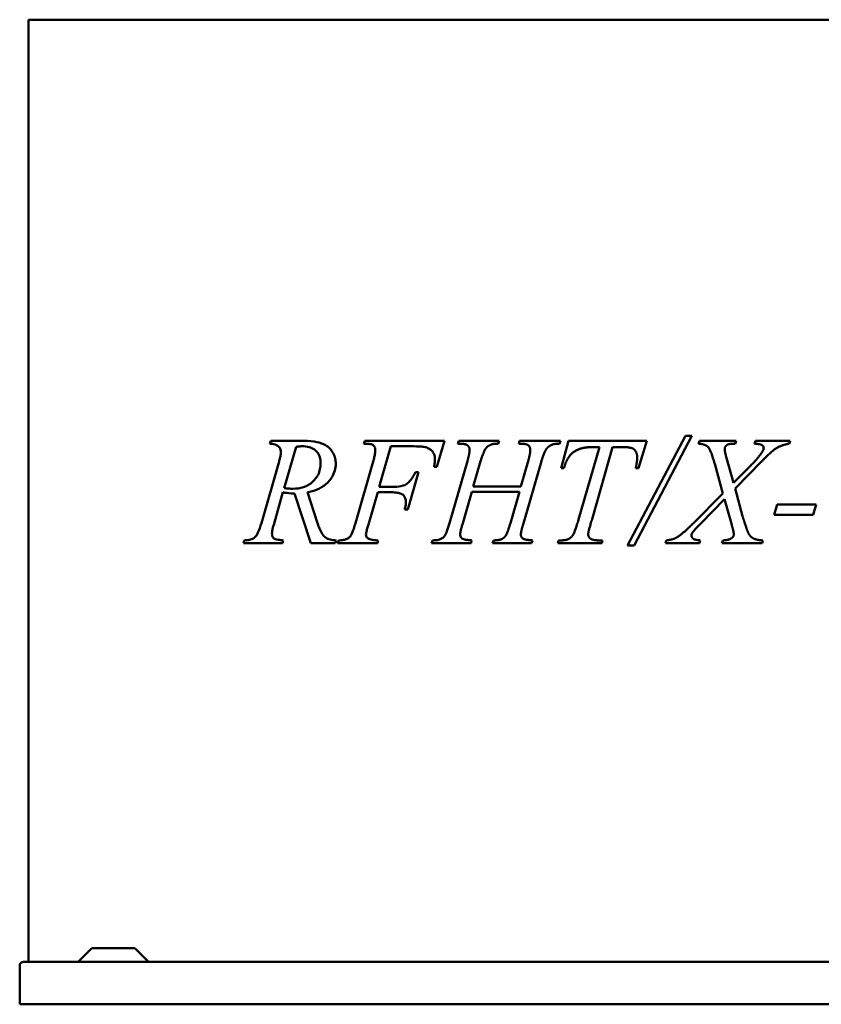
# Model space of a CAD drawing. Header units: millimetres. Extents: x 231 to 1029, y 156 to 735.
# Tile 1 of 2: x 231 to 702, y 156 to 735. Entities that reach past the tile are written whole.
import ezdxf

# ---------------------------------------------------------------- set-up
doc = ezdxf.new("R2010")
doc.units = ezdxf.units.MM
doc.header["$LTSCALE"] = 3
doc.layers.add('Widoczne (ISO)', color=7, linetype='Continuous', lineweight=50)

msp = doc.modelspace()

# ---------------------------------------------------------------- linework, layer by layer
at = {"layer": 'Widoczne (ISO)'}
for p, q in [((236.59, 734.5), (236.59, 181.5)), ((236.59, 734.5), (260.6, 734.5)), ((427.53, 734.5), (260.6, 734.5)), ((427.53, 734.5), (485.51, 734.5)), ((717.39, 734.5), (485.51, 734.5)), ((378.34, 485.6), (378.88, 487.22)), ((378.88, 487.22), (398.44, 487.22)), ((433.98, 487.22), (433.44, 485.6)), ((480.74, 487.22), (433.98, 487.22)), ((476.33, 472.07), (480.74, 487.22)), ((488.64, 485.6), (489.17, 487.22)), ((489.17, 487.22), (512.8, 487.22)), ((512.8, 487.22), (512.36, 485.6)), ((524.37, 485.6), (524.81, 487.22)), ((524.81, 487.22), (548.93, 487.22)), ((548.93, 487.22), (548.39, 485.6)), ((549.32, 471.28), (553.54, 487.22)), ((553.54, 487.22), (599.62, 487.22)), ((588.29, 425.84), (622.16, 490.16)), ((625.89, 490.16), (592.16, 425.84)), ((599.62, 487.22), (594.66, 471.28)), ((622.16, 490.16), (625.89, 490.16)), ((629.96, 485.6), (630.4, 487.22)), ((630.4, 487.22), (651.92, 487.22)), ((651.92, 487.22), (651.38, 485.6)), ((662.85, 485.6), (663.34, 487.22)), ((663.34, 487.22), (683.64, 487.22)), ((683.64, 487.22), (683.14, 485.6)), ((393.68, 483.74), (386.72, 459.57)), ((442.51, 460.21), (449.37, 484.08)), ((449.37, 484.08), (461.48, 484.08)), ((559.47, 441.04), (571.72, 483.64)), ((579.37, 483.64), (567.41, 441.24)), ((571.72, 483.64), (568.29, 483.64)), ((584.32, 483.64), (579.37, 483.64)), ((373.29, 438.88), (383.68, 475.16)), ((438.93, 475.16), (428.54, 438.98)), ((485.51, 445.04), (494.22, 475.3)), ((501.97, 475.35), (497.7, 460.45)), ((525.6, 460.45), (529.91, 475.3)), ((537.7, 475.3), (526.97, 438.15)), ((646.28, 477.36), (650.4, 462.56)), ((666.92, 475.11), (651.43, 459.32)), ((459.22, 447.02), (465.45, 468.83)), ((465.45, 468.83), (463.78, 468.83)), ((474.66, 472.07), (476.33, 472.07)), ((550.94, 471.28), (549.32, 471.28)), ((594.66, 471.28), (593.05, 471.28)), ((644.22, 456.38), (639.42, 473.69)), ((650.4, 462.56), (659.76, 471.97)), ((385.94, 457.07), (380.55, 438)), ((400.3, 457.07), (406.04, 439.47)), ((436.14, 438.1), (441.63, 457.07)), ((441.63, 457.07), (449.66, 457.07)), ((450.45, 460.21), (442.51, 460.21)), ((496.82, 457.41), (491.28, 438.15)), ((524.81, 457.41), (496.82, 457.41)), ((497.7, 460.45), (525.6, 460.45)), ((519.47, 439.03), (524.81, 457.41)), ((651.43, 459.32), (655.74, 443.15)), ((402.31, 427.22), (392.75, 456.38)), ((626.77, 438.83), (644.22, 456.38)), ((645.2, 453.1), (631.18, 438.83)), ((649.42, 437.95), (645.2, 453.1)), ((457.46, 447.02), (459.22, 447.02)), ((674.27, 443.93), (676.09, 449.81)), ((676.09, 449.81), (699.03, 449.81)), ((699.03, 449.81), (697.21, 443.93)), ((485.51, 445.04), (483.78, 439.03)), ((697.21, 443.93), (674.27, 443.93)), ((362.75, 427.22), (363.24, 428.83)), ((386.14, 428.83), (385.69, 427.22)), ((417.16, 428.83), (416.67, 427.22)), ((417.9, 427.22), (418.49, 428.83)), ((441.38, 427.22), (441.92, 428.83)), ((473.68, 428.83), (473.14, 427.22)), ((496.72, 428.83), (496.38, 427.22)), ((508.88, 427.22), (509.47, 428.83)), ((532.41, 428.83), (531.92, 427.22)), ((547.26, 427.22), (547.75, 428.83)), ((547.75, 428.83), (548.93, 428.83)), ((571.58, 428.83), (573.59, 428.83)), ((573.59, 428.83), (573.1, 427.22)), ((610.45, 427.22), (610.94, 428.83)), ((630.84, 428.83), (630.4, 427.22)), ((643.68, 427.22), (644.17, 428.83)), ((667.7, 428.83), (667.21, 427.22)), ((385.69, 427.22), (362.75, 427.22)), ((416.67, 427.22), (402.31, 427.22)), ((427.53, 427.22), (417.9, 427.22)), ((427.53, 427.22), (441.38, 427.22)), ((473.14, 427.22), (485.51, 427.22)), ((496.38, 427.22), (485.51, 427.22)), ((531.92, 427.22), (508.88, 427.22)), ((573.1, 427.22), (547.26, 427.22)), ((592.16, 425.84), (588.29, 425.84)), ((630.4, 427.22), (610.45, 427.22)), ((667.21, 427.22), (643.68, 427.22)), ((273.49, 189.06), (266.37, 181.94)), ((274.55, 189.5), (298.35, 189.5)), ((299.41, 189.06), (306.54, 181.94)), ((231.45, 156.5), (231.45, 179.2)), ((233.75, 181.5), (969.15, 181.5)), ((971.45, 156.5), (231.45, 156.5))]:
    msp.add_line(p, q, dxfattribs=at)
for centre, radius, start, end in [((274.55, 188), 1.5, 90, 135), ((298.35, 188), 1.5, 45, 90), ((233.75, 179.2), 2.3, 90, 180), ((265.31, 183), 1.5, 270, 315), ((307.6, 183), 1.5, 225, 270)]:
    msp.add_arc(centre, radius, start, end, dxfattribs=at)
for points, knots in [([(384.76, 480.79), (384.76, 481.22), (384.71, 481.64), (384.47, 482.43), (384.3, 482.78), (383.77, 483.61), (383.37, 483.99), (382.55, 484.69), (381.95, 484.99), (380.39, 485.52), (379.33, 485.61), (378.34, 485.6)], [0, 0, 0, 0, 0.128651, 0.128651, 0.256904, 0.256904, 0.465962, 0.465962, 0.841228, 0.841228, 1.447627, 1.447627, 1.447627, 1.447627]), ([(398.44, 487.22), (400.95, 487.22), (403.65, 487.03), (408.42, 485.97), (410.66, 485.12), (413.15, 483.1), (414.48, 481.89), (416, 479.07), (416.39, 478.05), (416.86, 475.89), (416.97, 474.82), (416.97, 473.74)], [0, 0, 0, 0, 1.067288, 1.067288, 2.045475, 2.045475, 2.439005, 2.439005, 2.635359, 2.635359, 2.816061, 2.816061, 2.816061, 2.816061]), ([(440.2, 482.02), (440.2, 482.44), (440.14, 482.85), (439.88, 483.61), (439.7, 483.92), (439.27, 484.45), (439, 484.68), (438.13, 485.21), (437.54, 485.33), (436.34, 485.54), (435.01, 485.6), (433.44, 485.6)], [0, 0, 0, 0, 0.126491, 0.126491, 0.245385, 0.245385, 0.379699, 0.379699, 0.649419, 0.649419, 1.484139, 1.484139, 1.484139, 1.484139]), ([(383.68, 475.16), (383.88, 475.83), (384.08, 476.53), (384.4, 477.89), (384.55, 478.62), (384.71, 479.8), (384.76, 480.31), (384.76, 480.79)], [0, 0, 0, 0, 0.2185278, 0.2185278, 0.4323305, 0.4323305, 0.5783231, 0.5783231, 0.5783231, 0.5783231]), ([(397.02, 484.08), (396.65, 484.08), (396.29, 484.06), (395.18, 483.98), (394.42, 483.87), (393.68, 483.74)], [0, 0, 0, 0, 0.1540509, 0.1540509, 0.4691602, 0.4691602, 0.4691602, 0.4691602]), ([(408.05, 473.93), (408.05, 475.21), (407.91, 476.48), (407.29, 478.59), (406.9, 479.42), (406.05, 480.68), (405.47, 481.42), (403.55, 482.81), (402.46, 483.27), (399.97, 483.95), (398.46, 484.08), (397.02, 484.08)], [0, 0, 0, 0, 0.384039, 0.384039, 0.687251, 0.687251, 0.907057, 0.907057, 1.135964, 1.135964, 1.437172, 1.437172, 1.437172, 1.437172]), ([(438.93, 475.16), (439.17, 475.99), (439.4, 476.85), (439.79, 478.5), (439.96, 479.36), (440.15, 480.78), (440.2, 481.41), (440.2, 482.02)], [0, 0, 0, 0, 0.2645121, 0.2645121, 0.516501, 0.516501, 0.6979405, 0.6979405, 0.6979405, 0.6979405]), ([(469.42, 483.64), (468.63, 483.83), (467.41, 483.91), (465.44, 484.04), (463.61, 484.08), (461.48, 484.08)], [0, 0, 0, 0, 0.2493804, 0.2493804, 0.956493, 0.956493, 0.956493, 0.956493]), ([(475.15, 476.58), (475.15, 477.57), (475.02, 478.56), (474.27, 480.43), (473.76, 481.01), (472.9, 481.9), (472.25, 482.39), (470.86, 483.16), (470.15, 483.44), (469.42, 483.64)], [0, 0, 0, 0, 0.296167, 0.296167, 0.604313, 0.604313, 1.205596, 1.205596, 1.769244, 1.769244, 1.769244, 1.769244]), ([(474.66, 472.07), (474.81, 472.88), (474.94, 473.72), (475.1, 475.21), (475.15, 475.91), (475.15, 476.58)], [0, 0, 0, 0, 0.2469573, 0.2469573, 0.4467934, 0.4467934, 0.4467934, 0.4467934]), ([(391.72, 459.18), (393.86, 459.18), (396.05, 459.43), (400.07, 460.75), (401.93, 461.77), (404.63, 464.34), (405.74, 465.66), (407.09, 468.38), (407.47, 469.48), (407.94, 471.73), (408.05, 472.82), (408.05, 473.93)], [0, 0, 0, 0, 0.905499, 0.905499, 1.748847, 1.748847, 2.28092, 2.28092, 2.599111, 2.599111, 2.882295, 2.882295, 2.882295, 2.882295]), ([(416.97, 473.74), (416.97, 472.37), (416.78, 471.05), (416.03, 468.44), (415.46, 467.23), (413.93, 464.73), (412.72, 463.21), (409.61, 460.48), (407.83, 459.44), (404.16, 457.89), (402.22, 457.38), (400.3, 457.07)], [0, 0, 0, 0, 0.4103, 0.4103, 0.8453, 0.8453, 1.402662, 1.402662, 2.002384, 2.002384, 2.614012, 2.614012, 2.614012, 2.614012]), ([(450.45, 460.21), (451.99, 460.21), (453.65, 460.31), (457.06, 461.04), (458.11, 461.65), (459.53, 462.66), (460.32, 463.5), (462.04, 465.7), (462.98, 467.31), (463.78, 468.83)], [0, 0, 0, 0, 0.511612, 0.511612, 1.132241, 1.132241, 2.100772, 2.100772, 3.629387, 3.629387, 3.629387, 3.629387]), ([(392.75, 456.38), (392.08, 456.37), (391.41, 456.39), (389.13, 456.52), (387.53, 456.74), (385.94, 457.07)], [0, 0, 0, 0, 0.2857032, 0.2857032, 0.9669445, 0.9669445, 0.9669445, 0.9669445]), ([(386.72, 459.57), (387.24, 459.5), (387.76, 459.43), (388.79, 459.32), (389.31, 459.28), (390.45, 459.2), (391.09, 459.18), (391.72, 459.18)], [0, 0, 0, 0, 0.2211824, 0.2211824, 0.4384986, 0.4384986, 0.7063155, 0.7063155, 0.7063155, 0.7063155]), ([(458.14, 451.38), (458.14, 452.16), (458.04, 452.93), (457.55, 454.21), (457.24, 454.71), (456.31, 455.72), (455.77, 456.01), (454.68, 456.51), (453.86, 456.71), (451.98, 457.01), (450.78, 457.07), (449.66, 457.07)], [0, 0, 0, 0, 0.232462, 0.232462, 0.414012, 0.414012, 0.657458, 0.657458, 1.124267, 1.124267, 1.816061, 1.816061, 1.816061, 1.816061]), ([(457.46, 447.02), (457.64, 447.73), (457.81, 448.48), (458.06, 449.91), (458.14, 450.67), (458.14, 451.38)], [0, 0, 0, 0, 0.222047, 0.222047, 0.4360916, 0.4360916, 0.4360916, 0.4360916]), ([(406.04, 439.47), (406.86, 437), (407.84, 434.53), (409.72, 431.52), (410.37, 430.92), (411.82, 429.93), (412.78, 429.56), (414.82, 429.03), (416.02, 428.89), (417.16, 428.83)], [0, 0, 0, 0, 0.820131, 0.820131, 1.392418, 1.392418, 2.172943, 2.172943, 3.137073, 3.137073, 3.137073, 3.137073]), ([(370.3, 431.53), (370.68, 432.09), (371.02, 432.75), (372.07, 435.04), (372.75, 437.08), (373.29, 438.88)], [0, 0, 0, 0, 0.2312559, 0.2312559, 0.8213374, 0.8213374, 0.8213374, 0.8213374]), ([(380.55, 438), (380.35, 437.38), (380.16, 436.73), (379.85, 435.44), (379.71, 434.76), (379.56, 433.59), (379.52, 433.07), (379.52, 432.56)], [0, 0, 0, 0, 0.2050798, 0.2050798, 0.4099519, 0.4099519, 0.5633735, 0.5633735, 0.5633735, 0.5633735]), ([(436.14, 438.1), (435.89, 437.34), (435.64, 436.54), (435.22, 435.06), (435, 434.21), (434.78, 433.05), (434.71, 432.59), (434.71, 432.22)], [0, 0, 0, 0, 0.2446224, 0.2446224, 0.470071, 0.470071, 0.600702, 0.600702, 0.600702, 0.600702]), ([(480.94, 431.48), (481.4, 432.19), (481.84, 433.23), (482.78, 435.7), (483.33, 437.48), (483.78, 439.03)], [0, 0, 0, 0, 0.252987, 0.252987, 0.6547231, 0.6547231, 0.6547231, 0.6547231]), ([(363.24, 428.83), (363.75, 428.86), (364.28, 428.89), (365.23, 428.98), (365.7, 429.03), (366.67, 429.2), (367.23, 429.33), (367.65, 429.52)], [0, 0, 0, 0, 0.2164381, 0.2164381, 0.4061203, 0.4061203, 0.6292205, 0.6292205, 0.6292205, 0.6292205]), ([(367.65, 429.52), (367.98, 429.65), (368.3, 429.81), (368.93, 430.17), (369.24, 430.38), (369.81, 430.89), (370.07, 431.18), (370.3, 431.53)], [0, 0, 0, 0, 0.1434083, 0.1434083, 0.2864684, 0.2864684, 0.4283777, 0.4283777, 0.4283777, 0.4283777]), ([(379.52, 432.56), (379.52, 432.19), (379.56, 431.82), (379.76, 431.17), (379.88, 430.9), (380.26, 430.33), (380.52, 430.07), (380.79, 429.86)], [0, 0, 0, 0, 0.1121413, 0.1121413, 0.2116356, 0.2116356, 0.3440823, 0.3440823, 0.3440823, 0.3440823]), ([(380.79, 429.86), (380.97, 429.73), (381.22, 429.63), (381.97, 429.38), (382.62, 429.26), (384.09, 429.02), (385.18, 428.91), (386.14, 428.83)], [0, 0, 0, 0, 0.0864564, 0.0864564, 0.2768976, 0.2768976, 0.6269121, 0.6269121, 0.6269121, 0.6269121]), ([(418.49, 428.83), (419.03, 428.85), (419.6, 428.87), (420.6, 428.95), (421.09, 429), (422.08, 429.15), (422.68, 429.27), (423.1, 429.47)], [0, 0, 0, 0, 0.2309714, 0.2309714, 0.426205, 0.426205, 0.6537603, 0.6537603, 0.6537603, 0.6537603]), ([(423.1, 429.47), (423.42, 429.6), (423.74, 429.76), (424.35, 430.13), (424.66, 430.35), (425.21, 430.85), (425.47, 431.14), (425.69, 431.48)], [0, 0, 0, 0, 0.1418969, 0.1418969, 0.2836956, 0.2836956, 0.4224108, 0.4224108, 0.4224108, 0.4224108]), ([(434.71, 432.22), (434.71, 431.9), (434.76, 431.6), (434.94, 431.04), (435.06, 430.81), (435.41, 430.34), (435.65, 430.13), (436.07, 429.85), (436.47, 429.59), (438.66, 429.11), (440.13, 428.94), (441.92, 428.83)], [0, 0, 0, 0, 0.0941928, 0.0941928, 0.1796059, 0.1796059, 0.2881148, 0.2881148, 0.3597982, 0.3597982, 0.4290203, 0.4290203, 0.4290203, 0.4290203]), ([(473.68, 428.83), (474.43, 428.85), (475.22, 428.89), (476.77, 429.05), (477.75, 429.19), (478.34, 429.47)], [0, 0, 0, 0, 0.2272412, 0.2272412, 0.4730766, 0.4730766, 0.4730766, 0.4730766]), ([(478.34, 429.47), (478.85, 429.7), (479.35, 429.98), (480.24, 430.64), (480.63, 431.03), (480.94, 431.48)], [0, 0, 0, 0, 0.1691509, 0.1691509, 0.3335747, 0.3335747, 0.3335747, 0.3335747])]:
    msp.add_open_spline(points, degree=3, knots=knots, dxfattribs=at)
for points, degree in [([(495.5, 482.02), (495.5, 483.15), (494.37, 484.81), (492.07, 485.6), (488.64, 485.6)], 2), ([(512.36, 485.6), (509.37, 485.65), (507.95, 484.96)], 2), ([(531.14, 482.02), (531.14, 483.15), (530.06, 484.81), (527.75, 485.6), (524.37, 485.6)], 2), ([(548.39, 485.6), (545.3, 485.65), (543.83, 484.96)], 2), ([(639.42, 473.69), (637.21, 481.68), (633.98, 485.35), (629.96, 485.6)], 2), ([(651.38, 485.6), (648.44, 485.6), (646.33, 484.86), (645.25, 483.29), (645.25, 482.31)], 2), ([(667.31, 484.67), (666.14, 485.45), (662.85, 485.6)], 2), ([(683.14, 485.6), (678.88, 484.96), (672.46, 481.04), (666.92, 475.11)], 2), ([(494.22, 475.3), (495.5, 479.72), (495.5, 482.02)], 2), ([(504.91, 482.66), (503.59, 480.7), (501.97, 475.35)], 2), ([(507.95, 484.96), (505.89, 484.08), (504.91, 482.66)], 2), ([(529.91, 475.3), (531.14, 479.62), (531.14, 482.02)], 2), ([(540.69, 482.61), (539.22, 480.5), (537.7, 475.3)], 2), ([(543.83, 484.96), (541.67, 484.03), (540.69, 482.61)], 2), ([(568.29, 483.64), (562.9, 483.64), (556.28, 480.99), (552.21, 475.94), (550.94, 471.28)], 2), ([(591.92, 482.41), (590.45, 483.64), (584.32, 483.64)], 2), ([(593.88, 477.51), (593.88, 480.75), (591.92, 482.41)], 2), ([(645.25, 482.31), (645.25, 481.24), (646.28, 477.36)], 2), ([(659.76, 471.97), (665.3, 477.51), (667.41, 480.94)], 2), ([(668.14, 483.05), (668.14, 484.08), (667.31, 484.67)], 2), ([(667.41, 480.94), (668.14, 482.12), (668.14, 483.05)], 2), ([(593.05, 471.28), (593.88, 474.76), (593.88, 477.51)], 2), ([(554.22, 429.96), (555.5, 430.7), (557.61, 434.62), (559.47, 441.04)], 2), ([(567.41, 441.24), (565.15, 434.08), (565.15, 432.41)], 2), ([(655.74, 443.15), (656.38, 440.84), (658.05, 436.04)], 2), ([(425.69, 431.48), (426.28, 432.34), (426.89, 433.81), (427.53, 435.7)], 3), ([(427.53, 435.7), (427.89, 436.76), (428.23, 437.89), (428.54, 438.98)], 3), ([(491.28, 438.15), (490.01, 434.08), (490.01, 432.22)], 2), ([(516.63, 431.48), (517.8, 433.25), (519.47, 439.03)], 2), ([(526.97, 438.15), (525.64, 434.03), (525.64, 432.22)], 2), ([(617.12, 430.55), (620.6, 432.66), (626.77, 438.83)], 2), ([(631.18, 438.83), (627.07, 434.62), (626.28, 433.29)], 2), ([(650.6, 432.51), (650.6, 433.74), (649.42, 437.95)], 2), ([(658.05, 436.04), (659.08, 432.9), (661.23, 430.35), (664.47, 428.98), (667.7, 428.83)], 2), ([(490.01, 432.22), (490.01, 430.7), (492.31, 429.13), (496.72, 428.83)], 2), ([(509.47, 428.83), (512.95, 428.93), (514.08, 429.47)], 2), ([(514.08, 429.47), (515.84, 430.25), (516.63, 431.48)], 2), ([(525.64, 432.22), (525.64, 430.7), (528, 429.13), (532.41, 428.83)], 2), ([(548.93, 428.83), (552.36, 428.83), (554.22, 429.96)], 2), ([(565.15, 432.41), (565.15, 430.84), (568, 428.83), (571.58, 428.83)], 2), ([(610.94, 428.83), (614.71, 429.18), (617.12, 430.55)], 2), ([(626.28, 433.29), (625.79, 432.51), (625.79, 431.77)], 2), ([(625.79, 431.77), (625.79, 430.45), (627.12, 429.57)], 2), ([(627.12, 429.57), (627.7, 429.23), (630.84, 428.83)], 2), ([(644.17, 428.83), (647.8, 428.98), (649.42, 430.21)], 2), ([(649.42, 430.21), (650.6, 431.09), (650.6, 432.51)], 2)]:
    msp.add_open_spline(points, degree=degree, dxfattribs=at)

doc.saveas('drawing.dxf')
